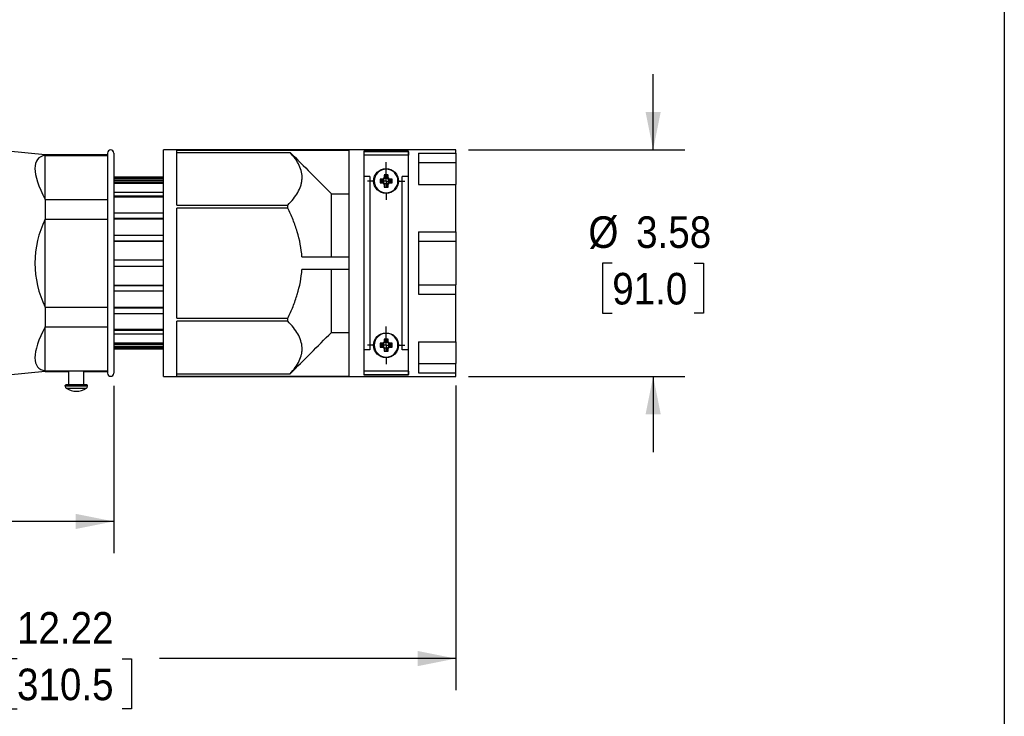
# Model space of a CAD drawing. Header units: inches. Extents: x 0 to 44.4, y 0 to 34.
# Tile 7 of 13: x 28.4 to 44, y 12 to 23. Entities that reach past the tile are written whole.
import ezdxf

# ---------------------------------------------------------------- set-up
doc = ezdxf.new("R2010")
doc.units = ezdxf.units.IN
doc.header["$LTSCALE"] = 4
doc.header["$MEASUREMENT"] = 0
doc.linetypes.add('SLD-Center', pattern=[0.75, 0.6, -0.05, 0.05, -0.05])
doc.linetypes.add('SLD-Solid', pattern=[0])
doc.layers.add('CENTER', color=40, linetype='SLD-Center')
doc.layers.add('SLD-DEFPOINTS', color=7, linetype='Continuous')
doc.layers.add('DIMENSIONS', color=140, linetype='SLD-Solid', lineweight=25)
doc.styles.add('SLDTEXTSTYLE0', font='GOTHIC.TTF', dxfattribs={"width": 0.913})
doc.dimstyles.new('SLDDIMSTYLE1', dxfattribs={"dimtxt": 0.5, "dimasz": 0.6, "dimexe": 0, "dimexo": 0.0625, "dimgap": 0.125, "dimtad": 0, "dimtih": 1, "dimtoh": 1, "dimrnd": 1e-09, "dimzin": 12, "dimdsep": 46, "dimtxsty": 'SLDTEXTSTYLE0', "dimsah": 1, "dimcen": 0.09, "dimadec": 0, "dimazin": 3, "dimtfac": 1, "dimtofl": 0, "dimtmove": 0, "dimatfit": 3, "dimfxl": 0, "dimfrac": 2, "dimtolj": 1, "dimtzin": 12, "dimarcsym": 0})
doc.dimstyles.new('SLDDIMSTYLE4', dxfattribs={"dimtxt": 0.5, "dimasz": 0.6, "dimexe": 0, "dimexo": 0.0625, "dimgap": 0.125, "dimtad": 0, "dimtih": 1, "dimtoh": 1, "dimrnd": 1e-09, "dimzin": 12, "dimdsep": 46, "dimtxsty": 'SLDTEXTSTYLE0', "dimsah": 1, "dimcen": 0.09, "dimadec": 0, "dimazin": 3, "dimtfac": 1, "dimtmove": 0, "dimatfit": 0, "dimfxl": 0, "dimfrac": 2, "dimtolj": 1, "dimtzin": 12, "dimarcsym": 0})

# ---------------------------------------------------------------- blocks, each defined once
blk = doc.blocks.new('Block2')
at = {"color": 7, "linetype": 'SLD-Solid', "lineweight": 18}
blk.add_line((44, 0), (44, 34), dxfattribs=at)
blk = doc.blocks.new('_D_5')
at = {"layer": 'DIMENSIONS'}
for p, q in [((29.906, 17.183), (29.906, 14.537)), ((23.095, 17.039), (23.095, 14.537)), ((23.095, 15.037), (25.078, 15.037)), ((25.669, 15.033), (25.517, 15.033)), ((25.517, 15.033), (25.517, 14.239)), ((27.331, 15.033), (27.484, 15.033)), ((27.484, 15.033), (27.484, 14.239)), ((29.906, 15.037), (27.922, 15.037)), ((25.517, 14.239), (25.669, 14.239)), ((27.484, 14.239), (27.331, 14.239))]:
    blk.add_line(p, q, dxfattribs=at)
for points in [[(23.095, 15.037), (23.695, 14.917), (23.695, 15.157)], [(29.906, 15.037), (29.306, 15.157), (29.306, 14.917)]]:
    blk.add_solid(points, dxfattribs=at)
at = {"layer": 'DIMENSIONS', "char_height": 0.5, "attachment_point": 1, "style": 'SLDTEXTSTYLE0'}
for s, insert in [('6.81', (25.854, 15.773)), ('173.0', (25.669, 14.878))]:
    blk.add_mtext(s, dxfattribs=dict(at, insert=insert))
blk = doc.blocks.new('_D_6')
at = {"layer": 'DIMENSIONS'}
for p, q in [((35.319, 17.187), (35.319, 12.367)), ((23.095, 17.039), (23.095, 12.367)), ((23.095, 12.867), (27.785, 12.867)), ((28.376, 12.863), (28.223, 12.863)), ((28.223, 12.863), (28.223, 12.069)), ((30.038, 12.863), (30.19, 12.863)), ((30.19, 12.863), (30.19, 12.069)), ((35.319, 12.867), (30.629, 12.867)), ((28.223, 12.069), (28.376, 12.069)), ((30.19, 12.069), (30.038, 12.069))]:
    blk.add_line(p, q, dxfattribs=at)
for points in [[(23.095, 12.867), (23.695, 12.747), (23.695, 12.987)], [(35.319, 12.867), (34.719, 12.987), (34.719, 12.747)]]:
    blk.add_solid(points, dxfattribs=at)
at = {"layer": 'DIMENSIONS', "char_height": 0.5, "attachment_point": 1, "style": 'SLDTEXTSTYLE0'}
for s, insert in [('12.22', (28.376, 13.603)), ('310.5', (28.376, 12.708))]:
    blk.add_mtext(s, dxfattribs=dict(at, insert=insert))
blk = doc.blocks.new('_D_7')
at = {"layer": 'DIMENSIONS'}
for p, q in [((38.443, 20.916), (38.443, 22.116)), ((35.519, 20.916), (38.943, 20.916)), ((37.796, 19.125), (37.644, 19.125)), ((37.644, 19.125), (37.644, 18.331)), ((39.09, 19.125), (39.242, 19.125)), ((39.242, 19.125), (39.242, 18.331)), ((37.644, 18.331), (37.796, 18.331)), ((39.242, 18.331), (39.09, 18.331)), ((35.519, 17.333), (38.943, 17.333)), ((38.443, 17.333), (38.443, 16.133))]:
    blk.add_line(p, q, dxfattribs=at)
for points in [[(38.443, 20.916), (38.563, 21.516), (38.323, 21.516)], [(38.443, 17.333), (38.323, 16.733), (38.563, 16.733)]]:
    blk.add_solid(points, dxfattribs=at)
at = {"layer": 'DIMENSIONS', "char_height": 0.5, "attachment_point": 1, "style": 'SLDTEXTSTYLE0'}
for s, insert in [('%%c', (37.419, 19.865)), ('3.58', (38.174, 19.865)), ('91.0', (37.796, 18.97))]:
    blk.add_mtext(s, dxfattribs=dict(at, insert=insert))
blk = doc.blocks.new('SW_CENTERMARKSYMBOL_0')
at = {"layer": 'CENTER', "color": 0}
for p, q in [((0, 0.2), (0, 0.297)), ((-0.2, 0), (-0.297, 0)), ((0, 0), (-0.1, 0)), ((0, 0), (0, 0.1)), ((0, 0), (0, -0.1)), ((0, 0), (0.1, 0)), ((0.2, 0), (0.297, 0)), ((0, -0.2), (0, -0.297))]:
    blk.add_line(p, q, dxfattribs=at)
blk = doc.blocks.new('SW_CENTERMARKSYMBOL_1')
at = {"layer": 'CENTER', "color": 0}
for p, q in [((0, 0.2), (0, 0.297)), ((-0.2, 0), (-0.297, 0)), ((0, 0), (-0.1, 0)), ((0, 0), (0, 0.1)), ((0, 0), (0, -0.1)), ((0, 0), (0.1, 0)), ((0.2, 0), (0.297, 0)), ((0, -0.2), (0, -0.297))]:
    blk.add_line(p, q, dxfattribs=at)

msp = doc.modelspace()

# ---------------------------------------------------------------- linework, layer by layer
at = {"color": 7, "linetype": 'SLD-Solid'}
msp.add_line((44, 34), (44, 0), dxfattribs=at)
for p, q in [((28.823, 20.837), (28.232, 20.896)), ((35.319, 20.916), (30.693, 20.916)), ((30.693, 17.333), (30.693, 20.916)), ((30.907, 20.044), (30.907, 20.913)), ((30.907, 20.913), (33.626, 20.913)), ((33.626, 20.913), (33.626, 17.336)), ((34.571, 20.894), (33.862, 20.894)), ((33.862, 20.894), (33.862, 17.355)), ((34.571, 20.887), (33.862, 20.887)), ((34.571, 20.886), (33.862, 20.886)), ((33.862, 20.886), (33.862, 20.835)), ((34.571, 17.355), (34.571, 20.894)), ((34.571, 20.886), (34.571, 20.835)), ((35.319, 20.863), (35.319, 20.916)), ((29.807, 20.837), (28.823, 20.837)), ((28.823, 20.837), (28.823, 20.828)), ((28.823, 20.132), (28.823, 20.828)), ((28.823, 20.828), (29.807, 20.828)), ((29.807, 20.867), (29.807, 17.383)), ((29.906, 20.867), (29.906, 17.383)), ((30.907, 20.875), (32.7, 20.875)), ((34.571, 20.835), (33.862, 20.835)), ((34.729, 20.863), (35.319, 20.863)), ((34.729, 20.863), (34.729, 20.369)), ((35.319, 20.863), (35.319, 20.715)), ((34.217, 20.52), (34.217, 20.612)), ((34.729, 20.715), (35.319, 20.715)), ((35.319, 20.715), (35.319, 20.37)), ((30.693, 20.483), (29.906, 20.483)), ((29.906, 20.482), (30.693, 20.482)), ((29.906, 20.462), (30.693, 20.462)), ((29.906, 20.436), (30.693, 20.436)), ((29.906, 20.436), (30.693, 20.436)), ((33.961, 20.495), (33.862, 20.495)), ((33.961, 20.495), (33.961, 17.754)), ((34.164, 20.455), (34.121, 20.455)), ((34.128, 20.441), (34.17, 20.441)), ((34.185, 20.477), (34.164, 20.455)), ((34.17, 20.441), (34.199, 20.471)), ((34.17, 20.441), (34.17, 20.441)), ((34.175, 20.447), (34.175, 20.401)), ((34.185, 20.519), (34.185, 20.477)), ((34.24, 20.466), (34.194, 20.466)), ((34.199, 20.471), (34.199, 20.513)), ((34.199, 20.471), (34.199, 20.471)), ((34.234, 20.513), (34.234, 20.471)), ((34.234, 20.471), (34.264, 20.441)), ((34.234, 20.471), (34.234, 20.471)), ((34.248, 20.477), (34.248, 20.519)), ((34.27, 20.455), (34.248, 20.477)), ((34.258, 20.401), (34.258, 20.447)), ((34.264, 20.441), (34.264, 20.441)), ((34.264, 20.441), (34.306, 20.441)), ((34.312, 20.455), (34.27, 20.455)), ((34.571, 20.495), (34.473, 20.495)), ((34.473, 17.754), (34.473, 20.495)), ((29.906, 20.409), (30.693, 20.409)), ((29.906, 20.389), (30.693, 20.389)), ((34.121, 20.393), (34.164, 20.393)), ((34.17, 20.407), (34.128, 20.407)), ((34.164, 20.393), (34.185, 20.371)), ((34.17, 20.406), (34.17, 20.407)), ((34.199, 20.377), (34.17, 20.406)), ((34.185, 20.371), (34.185, 20.328)), ((34.194, 20.382), (34.24, 20.382)), ((34.199, 20.377), (34.199, 20.377)), ((34.199, 20.335), (34.199, 20.377)), ((34.264, 20.406), (34.234, 20.377)), ((34.234, 20.377), (34.234, 20.377)), ((34.234, 20.377), (34.234, 20.335)), ((34.248, 20.371), (34.27, 20.393)), ((34.248, 20.328), (34.248, 20.371)), ((34.264, 20.407), (34.264, 20.406)), ((34.306, 20.407), (34.264, 20.407)), ((34.27, 20.393), (34.312, 20.393)), ((34.729, 20.37), (35.319, 20.37)), ((34.729, 20.369), (35.319, 20.369)), ((35.319, 20.369), (35.319, 20.37)), ((35.319, 19.618), (35.319, 20.369)), ((28.823, 20.132), (28.823, 19.82)), ((28.823, 20.132), (29.807, 20.132)), ((29.906, 20.247), (30.693, 20.247)), ((29.906, 20.247), (30.693, 20.247)), ((29.906, 20.188), (30.693, 20.188)), ((29.906, 20.172), (30.693, 20.172)), ((33.351, 19.223), (33.351, 20.223)), ((33.351, 20.223), (33.626, 20.223)), ((34.217, 20.227), (34.217, 20.236)), ((30.907, 20.044), (32.662, 20.044)), ((32.662, 19.996), (30.907, 19.996)), ((30.907, 18.253), (30.907, 19.996)), ((32.662, 19.996), (32.662, 20.044)), ((28.823, 18.429), (28.823, 19.82)), ((28.823, 19.82), (29.807, 19.82)), ((29.906, 19.92), (30.693, 19.92)), ((29.906, 19.92), (30.693, 19.92)), ((29.906, 19.834), (30.693, 19.834)), ((29.906, 19.824), (30.693, 19.824)), ((29.906, 19.566), (30.693, 19.566)), ((29.906, 19.566), (30.693, 19.566)), ((34.729, 19.618), (35.319, 19.618)), ((34.729, 19.618), (34.729, 18.631)), ((35.319, 19.618), (35.319, 19.47)), ((29.906, 19.476), (30.693, 19.476)), ((29.906, 19.471), (30.693, 19.471)), ((34.729, 19.47), (35.319, 19.47)), ((35.319, 19.47), (35.319, 18.78)), ((29.906, 19.174), (30.693, 19.174)), ((29.906, 19.174), (30.693, 19.174)), ((32.885, 19.223), (33.626, 19.223)), ((29.906, 19.075), (30.693, 19.075)), ((33.626, 19.026), (32.885, 19.026)), ((33.351, 18.027), (33.351, 19.026)), ((29.906, 18.778), (30.693, 18.778)), ((29.906, 18.773), (30.693, 18.773)), ((34.729, 18.78), (35.319, 18.78)), ((35.319, 18.631), (35.319, 18.78)), ((29.906, 18.684), (30.693, 18.684)), ((34.729, 18.631), (35.319, 18.631)), ((35.319, 17.88), (35.319, 18.631)), ((28.823, 18.429), (28.823, 18.117)), ((28.823, 18.429), (29.807, 18.429)), ((29.906, 18.425), (30.693, 18.425)), ((29.906, 18.415), (30.693, 18.415)), ((29.906, 18.329), (30.693, 18.329)), ((30.907, 18.253), (32.662, 18.253)), ((32.662, 18.205), (32.662, 18.253)), ((28.823, 18.117), (29.807, 18.117)), ((28.823, 17.422), (28.823, 18.117)), ((29.906, 18.077), (30.693, 18.077)), ((32.662, 18.205), (30.907, 18.205)), ((30.907, 17.336), (30.907, 18.205)), ((29.906, 18.062), (30.693, 18.062)), ((29.906, 18.003), (30.693, 18.003)), ((33.351, 18.027), (33.626, 18.027)), ((34.185, 17.921), (34.185, 17.878)), ((34.217, 17.922), (34.217, 18.014)), ((34.248, 17.878), (34.248, 17.921)), ((29.906, 17.861), (30.693, 17.861)), ((29.906, 17.84), (30.693, 17.84)), ((29.906, 17.813), (30.693, 17.813)), ((29.906, 17.787), (30.693, 17.787)), ((29.906, 17.767), (30.693, 17.767)), ((29.906, 17.766), (30.693, 17.766)), ((34.164, 17.857), (34.121, 17.857)), ((34.121, 17.794), (34.164, 17.794)), ((34.128, 17.843), (34.17, 17.843)), ((34.17, 17.808), (34.128, 17.808)), ((34.185, 17.878), (34.164, 17.857)), ((34.164, 17.794), (34.185, 17.773)), ((34.17, 17.843), (34.199, 17.873)), ((34.17, 17.843), (34.17, 17.843)), ((34.199, 17.778), (34.17, 17.808)), ((34.17, 17.808), (34.17, 17.808)), ((34.175, 17.848), (34.175, 17.803)), ((34.185, 17.773), (34.185, 17.73)), ((34.24, 17.867), (34.194, 17.867)), ((34.194, 17.784), (34.24, 17.784)), ((34.199, 17.873), (34.199, 17.914)), ((34.199, 17.873), (34.199, 17.873)), ((34.199, 17.778), (34.199, 17.778)), ((34.199, 17.737), (34.199, 17.778)), ((34.234, 17.914), (34.234, 17.873)), ((34.234, 17.873), (34.264, 17.843)), ((34.234, 17.873), (34.234, 17.873)), ((34.264, 17.808), (34.234, 17.778)), ((34.234, 17.778), (34.234, 17.778)), ((34.234, 17.778), (34.234, 17.737)), ((34.27, 17.857), (34.248, 17.878)), ((34.248, 17.773), (34.27, 17.794)), ((34.248, 17.73), (34.248, 17.773)), ((34.258, 17.803), (34.258, 17.848)), ((34.264, 17.843), (34.264, 17.843)), ((34.264, 17.843), (34.306, 17.843)), ((34.264, 17.808), (34.264, 17.808)), ((34.306, 17.808), (34.264, 17.808)), ((34.312, 17.857), (34.27, 17.857)), ((34.27, 17.794), (34.312, 17.794)), ((34.729, 17.88), (35.319, 17.88)), ((34.729, 17.88), (34.729, 17.387)), ((34.729, 17.879), (35.319, 17.879)), ((35.319, 17.88), (35.319, 17.879)), ((35.319, 17.879), (35.319, 17.534)), ((33.961, 17.754), (33.862, 17.754)), ((34.217, 17.629), (34.217, 17.637)), ((34.571, 17.754), (34.473, 17.754)), ((34.729, 17.534), (35.319, 17.534)), ((35.319, 17.387), (35.319, 17.534)), ((28.823, 17.412), (28.232, 17.353)), ((28.823, 17.422), (28.823, 17.412)), ((28.823, 17.422), (29.807, 17.422)), ((28.823, 17.412), (29.197, 17.412)), ((29.197, 17.196), (29.197, 17.412)), ((29.432, 17.412), (29.807, 17.412)), ((29.433, 17.196), (29.433, 17.412)), ((30.693, 17.333), (35.319, 17.333)), ((30.907, 17.374), (32.7, 17.374)), ((30.907, 17.336), (33.626, 17.336)), ((34.571, 17.414), (33.862, 17.414)), ((33.862, 17.414), (33.862, 17.363)), ((33.862, 17.363), (34.571, 17.363)), ((33.862, 17.362), (34.571, 17.362)), ((33.862, 17.355), (34.571, 17.355)), ((34.571, 17.414), (34.571, 17.363)), ((34.729, 17.387), (35.319, 17.387)), ((35.319, 17.333), (35.319, 17.387)), ((29.138, 17.186), (29.492, 17.186)), ((29.138, 17.177), (29.138, 17.186)), ((29.492, 17.177), (29.138, 17.177)), ((29.482, 17.196), (29.148, 17.196)), ((29.156, 17.144), (29.474, 17.144)), ((29.492, 17.177), (29.492, 17.186))]:
    msp.add_line(p, q)
for centre in [(34.217, 20.424), (34.217, 17.825)]:
    msp.add_circle(centre, 0.197)
for centre, radius, start, end in [((29.857, 20.867), 0.0492, 0, 180), ((34.217, 20.424), 0.188, 90, 270), ((34.217, 20.424), 0.188, 270, 90), ((34.779, 20.424), 0.658, 177.2783, 182.7217), ((34.217, 19.863), 0.657, 89.9982, 92.7228), ((34.217, 19.863), 0.657, 87.2772, 90.0018), ((33.655, 20.424), 0.658, 357.2783, 2.7217), ((34.217, 20.986), 0.658, 267.2783, 272.7217), ((34.217, 17.825), 0.188, 90, 270), ((34.217, 17.264), 0.657, 89.9982, 92.7228), ((34.217, 17.825), 0.188, 270, 90), ((34.217, 17.264), 0.657, 87.2772, 90.0018), ((34.779, 17.825), 0.658, 177.2783, 182.7217), ((33.655, 17.825), 0.658, 357.2783, 2.7217), ((34.217, 18.387), 0.658, 267.2783, 272.7217), ((29.315, 15.697), 1.72, 86.0935, 93.9412), ((29.857, 17.383), 0.0492, 180, 0), ((29.148, 17.186), 0.00984, 90, 180), ((29.177, 17.177), 0.0394, 180, 237.421), ((29.315, 17.392), 0.295, 237.421, 302.579), ((29.453, 17.177), 0.0394, 302.579, 0), ((29.482, 17.186), 0.00984, 0, 90)]:
    msp.add_arc(centre, radius, start, end)
for centre, major_axis, ratio, start_param, end_param in [((30.231, 19.261), (1.519, -1.517), 0.266785, 2.941008, 3.862884), ((30.231, 19.125), (1.572, 0), 0.994987, 2.680655, 3.602531), ((30.231, 18.989), (1.519, 1.517), 0.266785, 2.420301, 3.342177)]:
    msp.add_ellipse(centre, major_axis=major_axis, ratio=ratio, start_param=start_param, end_param=end_param)
for points, knots in [([(32.662, 20.044), (32.725, 20.109), (32.779, 20.175), (32.838, 20.278), (32.854, 20.313), (32.872, 20.366), (32.877, 20.384), (32.884, 20.42), (32.886, 20.438), (32.889, 20.492), (32.887, 20.528), (32.871, 20.599), (32.859, 20.635), (32.834, 20.687), (32.825, 20.705), (32.804, 20.74), (32.793, 20.757), (32.757, 20.808), (32.73, 20.842), (32.7, 20.875)], [0, 0, 0, 0, 0.25, 0.25, 0.375, 0.375, 0.4375, 0.4375, 0.5, 0.5, 0.625, 0.625, 0.75, 0.75, 0.8125, 0.8125, 0.875, 0.875, 1, 1, 1, 1]), ([(32.885, 19.223), (32.876, 19.359), (32.85, 19.491), (32.792, 19.684), (32.77, 19.748), (32.732, 19.842), (32.718, 19.874), (32.691, 19.935), (32.676, 19.966), (32.662, 19.996)], [0, 0, 0, 0, 0.5, 0.5, 0.75, 0.75, 0.875, 0.875, 1, 1, 1, 1]), ([(32.662, 18.253), (32.691, 18.314), (32.719, 18.375), (32.757, 18.469), (32.769, 18.501), (32.791, 18.565), (32.802, 18.598), (32.851, 18.76), (32.876, 18.891), (32.885, 19.026)], [0, 0, 0, 0, 0.25, 0.25, 0.375, 0.375, 0.5, 0.5, 1, 1, 1, 1]), ([(32.7, 17.374), (32.759, 17.44), (32.808, 17.507), (32.858, 17.611), (32.87, 17.646), (32.882, 17.7), (32.885, 17.718), (32.888, 17.754), (32.888, 17.773), (32.884, 17.862), (32.86, 17.933), (32.8, 18.038), (32.776, 18.072), (32.723, 18.139), (32.693, 18.173), (32.662, 18.205)], [0, 0, 0, 0, 0.25, 0.25, 0.375, 0.375, 0.4375, 0.4375, 0.5, 0.5, 0.75, 0.75, 0.875, 0.875, 1, 1, 1, 1])]:
    msp.add_open_spline(points, degree=3, knots=knots)
for points in [[(32.7, 20.875), (32.917, 20.658), (33.134, 20.44), (33.351, 20.223)], [(34.121, 20.455), (34.123, 20.45), (34.126, 20.446), (34.128, 20.441)], [(34.164, 20.455), (34.166, 20.451), (34.168, 20.446), (34.17, 20.441)], [(34.199, 20.513), (34.195, 20.515), (34.19, 20.517), (34.185, 20.519)], [(34.185, 20.477), (34.19, 20.475), (34.195, 20.473), (34.199, 20.471)], [(34.248, 20.519), (34.243, 20.517), (34.239, 20.515), (34.234, 20.513)], [(34.248, 20.477), (34.243, 20.475), (34.239, 20.473), (34.234, 20.471)], [(34.27, 20.455), (34.268, 20.451), (34.266, 20.446), (34.264, 20.441)], [(34.306, 20.441), (34.308, 20.446), (34.31, 20.45), (34.312, 20.455)], [(34.128, 20.407), (34.126, 20.402), (34.123, 20.397), (34.121, 20.393)], [(34.164, 20.393), (34.166, 20.397), (34.168, 20.402), (34.17, 20.406)], [(34.185, 20.371), (34.19, 20.373), (34.195, 20.375), (34.199, 20.377)], [(34.185, 20.328), (34.19, 20.331), (34.195, 20.333), (34.199, 20.335)], [(34.248, 20.371), (34.243, 20.373), (34.239, 20.375), (34.234, 20.377)], [(34.234, 20.335), (34.239, 20.333), (34.243, 20.331), (34.248, 20.328)], [(34.27, 20.393), (34.268, 20.397), (34.266, 20.402), (34.264, 20.406)], [(34.312, 20.393), (34.31, 20.397), (34.308, 20.402), (34.306, 20.407)], [(32.7, 17.374), (32.917, 17.592), (33.134, 17.809), (33.351, 18.027)], [(34.199, 17.914), (34.195, 17.917), (34.19, 17.919), (34.185, 17.921)], [(34.248, 17.921), (34.243, 17.919), (34.239, 17.917), (34.234, 17.914)], [(34.121, 17.857), (34.123, 17.852), (34.126, 17.847), (34.128, 17.843)], [(34.128, 17.808), (34.126, 17.804), (34.123, 17.799), (34.121, 17.794)], [(34.164, 17.857), (34.166, 17.852), (34.168, 17.848), (34.17, 17.843)], [(34.164, 17.794), (34.166, 17.799), (34.168, 17.803), (34.17, 17.808)], [(34.185, 17.878), (34.19, 17.876), (34.195, 17.874), (34.199, 17.873)], [(34.185, 17.773), (34.19, 17.775), (34.195, 17.777), (34.199, 17.778)], [(34.248, 17.878), (34.243, 17.876), (34.239, 17.874), (34.234, 17.873)], [(34.248, 17.773), (34.243, 17.775), (34.239, 17.777), (34.234, 17.778)], [(34.27, 17.857), (34.268, 17.852), (34.266, 17.848), (34.264, 17.843)], [(34.27, 17.794), (34.268, 17.799), (34.266, 17.803), (34.264, 17.808)], [(34.306, 17.843), (34.308, 17.847), (34.31, 17.852), (34.312, 17.857)], [(34.312, 17.794), (34.31, 17.799), (34.308, 17.804), (34.306, 17.808)], [(34.185, 17.73), (34.19, 17.732), (34.195, 17.734), (34.199, 17.737)], [(34.234, 17.737), (34.239, 17.734), (34.243, 17.732), (34.248, 17.73)]]:
    msp.add_open_spline(points, degree=3)

# ---------------------------------------------------------------- block references
at = {"layer": 'CENTER'}
for name, p in [('SW_CENTERMARKSYMBOL_1', (34.217, 20.424)), ('SW_CENTERMARKSYMBOL_0', (34.217, 17.825))]:
    msp.add_blockref(name, p, dxfattribs=at)
at = {"layer": 'SLD-DEFPOINTS'}
msp.add_blockref('Block2', (0, 0), dxfattribs=at)

# ---------------------------------------------------------------- dimensions: what is measured, and where the dimension line sits
at = {"layer": 'DIMENSIONS'}
dim = msp.add_linear_dim(base=(38.443, 17.333), p1=(35.319, 20.916), p2=(35.319, 17.333), angle=90, text='%%c<>', dimstyle='SLDDIMSTYLE4', dxfattribs=at)
dim.commit()
dim.dimension.update_dxf_attribs({"geometry": '_D_7', "text_midpoint": (38.443, 19.125), "dimtype": 160})
dim = msp.add_linear_dim(base=(35.319, 12.867), p1=(23.095, 17.239), p2=(35.319, 17.387), dimstyle='SLDDIMSTYLE1', dxfattribs=at)
dim.commit()
dim.dimension.update_dxf_attribs({"geometry": '_D_6', "text_midpoint": (29.207, 12.867), "dimtype": 160})
dim = msp.add_linear_dim(base=(29.906, 15.037), p1=(23.095, 17.239), p2=(29.906, 17.383), angle=0, dimstyle='SLDDIMSTYLE1', dxfattribs=at)
dim.commit()
dim.dimension.update_dxf_attribs({"geometry": '_D_5', "text_midpoint": (26.5, 15.037), "dimtype": 160})

doc.saveas('drawing.dxf')
